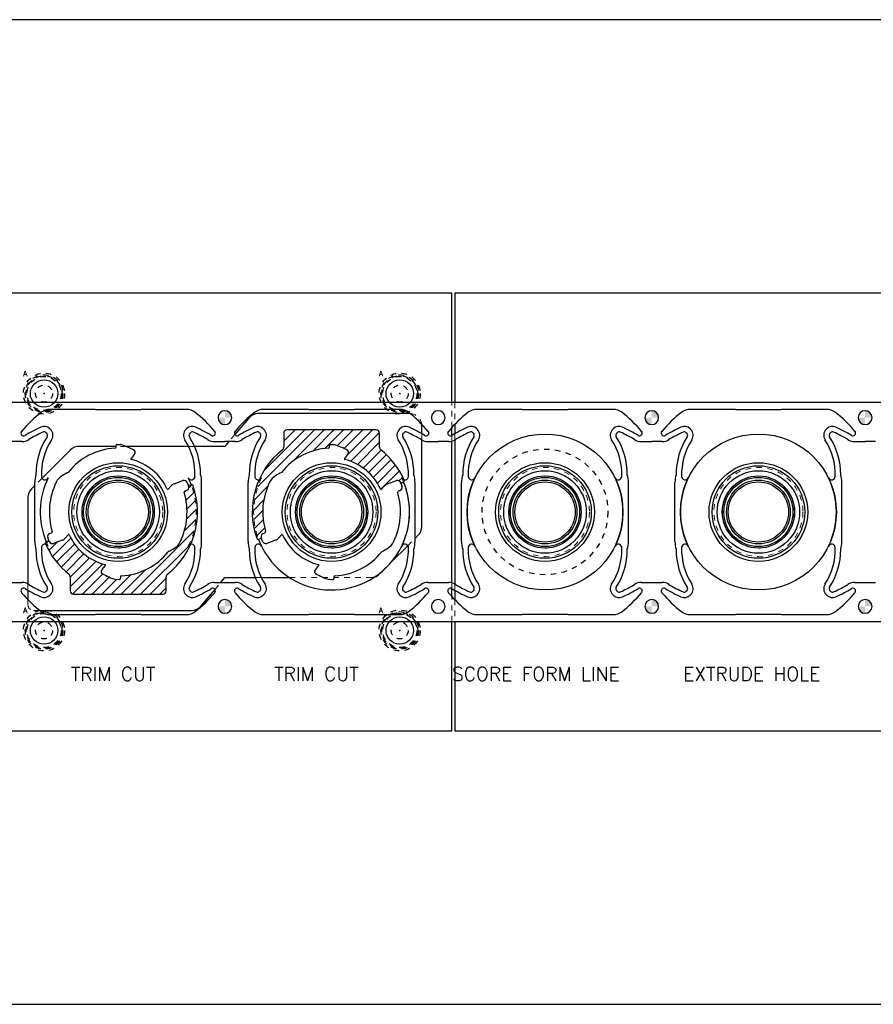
# Model space of a CAD drawing. Header units: inches. Extents: x 370 to 474, y 80 to 168.
# Tile 133 of 170: x 382 to 397, y 119 to 137. Entities that reach past the tile are written whole.
import ezdxf

# ---------------------------------------------------------------- set-up
doc = ezdxf.new("R2010")
doc.units = ezdxf.units.IN
doc.header["$LTSCALE"] = 0.5
doc.header["$MEASUREMENT"] = 0
for name, pattern in [('CENTER', [0.249, 0.156, -0.031, 0.031, -0.031]), ('HIDDEN', [0.225, 0.15, -0.075]), ('PHANTOM', [0.25, 0.125, -0.025, 0.025, -0.025, 0.025, -0.025])]:
    doc.linetypes.add(name, pattern=pattern)
for name, color, linetype in [('APP-M-P', 202, 'PHANTOM'), ('APP-M-S', 30, 'Continuous'), ('DBU-M-C', 74, 'CENTER'), ('DBU-M-H', 4, 'HIDDEN'), ('DIE-M-S', 8, 'Continuous'), ('DSS-M-H', 4, 'HIDDEN'), ('DSS-M-S', 53, 'Continuous'), ('PUN-M-S2', 1, 'Continuous'), ('SID-M-D', 42, 'Continuous')]:
    doc.layers.add(name, color=color, linetype=linetype)
doc.styles.add('DIEMAKER', font='romans.shx')
doc.styles.add('T', font='romans.shx')
pattern_1 = [(45, (257.34026, 94.63764), (-0.08838835, 0.08838835), [])]

# ---------------------------------------------------------------- blocks, each defined once
blk = doc.blocks.new('*U138')
at = {"layer": 'DSS-M-H'}
for radius in [0.375, 0.328]:
    blk.add_circle((0, 0), radius, dxfattribs=at)
blk = doc.blocks.new('*U139')
at = {"layer": 'DSS-M-H'}
for radius in [0.312, 0.155]:
    blk.add_circle((0, 0), radius, dxfattribs=at)
blk.add_blockref('*U138', (0, 0))
blk = doc.blocks.new('*U136')
at = {"layer": 'DBU-M-C'}
blk.add_point((0, 0), dxfattribs=at)
at = {"layer": 'DBU-M-H'}
blk.add_circle((0, 0), 0.344, dxfattribs=at)
blk = doc.blocks.new('*U137')
at = {"layer": 'DIE-M-S'}
blk.add_circle((0, 0), 0.25, dxfattribs=at)

msp = doc.modelspace()

# ---------------------------------------------------------------- hatches: boundary and pattern name
at = {"layer": 'APP-M-S'}
h = msp.add_hatch(color=256, dxfattribs=at)
h.dxf.hatch_style = 1
h.paths.add_polyline_path([(385.619, 130.025), (385.493, 130.025, 0.414214), (385.619, 129.899)])
h.paths.add_polyline_path([(385.619, 130.151), (385.619, 130.025), (385.745, 130.025, 0.414214)])
h = msp.add_hatch(color=256, dxfattribs=at)
h.dxf.hatch_style = 1
h.paths.add_polyline_path([(393.419, 130.025), (393.293, 130.025, 0.414214), (393.419, 129.899)])
h.paths.add_polyline_path([(393.419, 130.151), (393.419, 130.025), (393.545, 130.025, 0.414214)])
h = msp.add_hatch(color=256, dxfattribs=at)
h.dxf.hatch_style = 1
h.paths.add_polyline_path([(397.319, 130.025), (397.193, 130.025, 0.414214), (397.319, 129.899)])
h.paths.add_polyline_path([(397.319, 130.151), (397.319, 130.025), (397.445, 130.025, 0.414214)])
h = msp.add_hatch(color=256, dxfattribs=at)
h.dxf.hatch_style = 1
h.paths.add_polyline_path([(385.619, 126.575), (385.493, 126.575, 0.414214), (385.619, 126.449)])
h.paths.add_polyline_path([(385.619, 126.701), (385.619, 126.575), (385.745, 126.575, 0.414214)])
h = msp.add_hatch(color=256, dxfattribs=at)
h.dxf.hatch_style = 1
h.paths.add_polyline_path([(393.419, 126.575), (393.293, 126.575, 0.414214), (393.419, 126.449)])
h.paths.add_polyline_path([(393.419, 126.701), (393.419, 126.575), (393.545, 126.575, 0.414214)])
h = msp.add_hatch(color=256, dxfattribs=at)
h.dxf.hatch_style = 1
h.paths.add_polyline_path([(397.319, 126.575), (397.193, 126.575, 0.414214), (397.319, 126.449)])
h.paths.add_polyline_path([(397.319, 126.701), (397.319, 126.575), (397.445, 126.575, 0.414214)])
at = {"layer": 'PUN-M-S2'}
h = msp.add_hatch(dxfattribs=at)
h.set_pattern_fill('ANSI31', color=256)
h.set_pattern_definition(pattern_1)
h.paths.add_polyline_path([(388.752, 128.874, -0.388879), (388.827, 128.843), (388.831, 128.836, 0.394225), (388.844, 128.831), (388.88, 128.845, 0.048985), (388.885, 128.848), (388.85, 128.924, 0.227465), (388.894, 128.89, 0.121687), (388.467, 129.439, -0.229682), (388.444, 129.486), (388.444, 129.74, 0.414214), (388.384, 129.8), (386.754, 129.8, 0.414214), (386.694, 129.74), (386.694, 129.486, -0.229682), (386.671, 129.439, 0.121687), (386.244, 128.89, 0.227465), (386.288, 128.924, 0.205777), (386.235, 127.8, 0.048985), (386.24, 127.802), (386.277, 127.817, 0.408793), (386.283, 127.83), (386.283, 127.83), (386.281, 127.837, -0.388879), (386.318, 127.909), (386.35, 127.922, 0.39323), (386.363, 127.946, -0.185459), (386.436, 128.845, -0.147642), (386.543, 128.962, -0.012857), (386.651, 129.022, 0.104317), (386.654, 129.025, -0.216058), (387.511, 129.466, 0.392137), (387.53, 129.486), (387.531, 129.523, -0.414214), (387.546, 129.537), (387.614, 129.536, -0.07105), (387.618, 129.535, -0.03015), (387.739, 129.488, -0.019683), (387.866, 129.424, -0.383149), (387.88, 129.383, -0.063214), (387.861, 129.351), (387.804, 129.276, 0.539945), (387.809, 129.261, -0.225969), (388.466, 128.719, 0.539945), (388.483, 128.717), (388.532, 128.773, -0.122785), (388.592, 128.814)])
h = msp.add_hatch(dxfattribs=at)
h.set_pattern_fill('ANSI31', color=256)
h.set_pattern_definition(pattern_1)
h.paths.add_polyline_path([(382.772, 127.881, 0.539945), (382.756, 127.884), (382.706, 127.828, -0.122785), (382.646, 127.787), (382.486, 127.727, -0.388879), (382.411, 127.757), (382.407, 127.765, 0.394225), (382.395, 127.77), (382.359, 127.755, 0.048985), (382.353, 127.753), (382.388, 127.676, 0.227465), (382.344, 127.711, 0.121687), (382.771, 127.162, -0.229682), (382.794, 127.115), (382.794, 126.86, 0.414214), (382.854, 126.8), (384.484, 126.8, 0.414214), (384.544, 126.86), (384.544, 127.115, -0.229682), (384.567, 127.162, 0.121687), (384.994, 127.711, 0.227465), (384.95, 127.676, 0.205777), (385.004, 128.8, 0.048985), (384.998, 128.798), (384.961, 128.784, 0.408793), (384.955, 128.771), (384.955, 128.771), (384.957, 128.763, -0.388879), (384.92, 128.691), (384.888, 128.679, 0.39323), (384.876, 128.655, -0.185459), (384.803, 127.756, -0.147642), (384.695, 127.638, -0.012857), (384.588, 127.578, 0.104317), (384.584, 127.575, -0.216058), (383.727, 127.134, 0.392137), (383.708, 127.115), (383.707, 127.078, -0.414214), (383.692, 127.063), (383.624, 127.065, -0.07105), (383.62, 127.066, -0.03015), (383.499, 127.113, -0.019683), (383.373, 127.177, -0.383149), (383.359, 127.217, -0.063214), (383.378, 127.25), (383.435, 127.324, 0.539945), (383.429, 127.34, -0.225969)])

# ---------------------------------------------------------------- linework, layer by layer
at = {"layer": 'APP-M-P'}
msp.add_circle((391.469, 128.3), 1.15, dxfattribs=at)
at = {"layer": 'APP-M-S', "linetype": 'Continuous', "lineweight": 25}
for p, q in [((385.619, 130.3), (381.719, 130.3)), ((383.23, 130.175), (382.419, 130.175)), ((384.074, 130.165), (383.265, 130.165)), ((384.919, 130.175), (384.108, 130.175)), ((389.519, 130.3), (385.619, 130.3)), ((387.13, 130.175), (386.319, 130.175)), ((387.974, 130.165), (387.165, 130.165)), ((388.819, 130.175), (388.008, 130.175)), ((393.419, 130.3), (389.519, 130.3)), ((391.03, 130.175), (390.219, 130.175)), ((391.874, 130.165), (391.065, 130.165)), ((392.719, 130.175), (391.908, 130.175)), ((397.319, 130.3), (393.419, 130.3)), ((394.93, 130.175), (394.119, 130.175)), ((395.774, 130.165), (394.965, 130.165)), ((396.619, 130.175), (395.808, 130.175)), ((401.219, 130.3), (397.319, 130.3)), ((382.421, 129.821), (382.433, 129.809)), ((384.917, 129.821), (384.906, 129.809)), ((386.321, 129.821), (386.333, 129.809)), ((388.817, 129.821), (388.806, 129.809)), ((390.221, 129.821), (390.233, 129.809)), ((392.717, 129.821), (392.706, 129.809)), ((394.121, 129.821), (394.133, 129.809)), ((396.617, 129.821), (396.606, 129.809)), ((382.362, 129.739), (382.35, 129.75)), ((384.976, 129.739), (384.988, 129.75)), ((386.262, 129.739), (386.25, 129.75)), ((388.876, 129.739), (388.888, 129.75)), ((390.162, 129.739), (390.15, 129.75)), ((392.776, 129.739), (392.788, 129.75)), ((394.062, 129.739), (394.05, 129.75)), ((396.676, 129.739), (396.688, 129.75)), ((381.909, 129.586), (381.719, 129.586)), ((383.63, 129.486), (383.631, 129.523)), ((383.646, 129.537), (383.714, 129.536)), ((385.429, 129.586), (385.619, 129.586)), ((385.809, 129.586), (385.619, 129.586)), ((389.329, 129.586), (389.519, 129.586)), ((389.709, 129.586), (389.519, 129.586)), ((393.229, 129.586), (393.419, 129.586)), ((393.609, 129.586), (393.419, 129.586)), ((397.129, 129.586), (397.319, 129.586)), ((397.509, 129.586), (397.319, 129.586)), ((383.961, 129.351), (383.904, 129.276)), ((384.95, 128.924), (385.004, 128.8)), ((382.144, 127.762), (382.144, 128.839)), ((384.583, 128.717), (384.632, 128.773)), ((384.692, 128.814), (384.852, 128.874)), ((384.929, 128.839), (384.956, 128.768)), ((384.956, 128.768), (384.957, 128.763)), ((385.194, 127.762), (385.194, 128.839)), ((386.044, 127.762), (386.044, 128.839)), ((388.827, 128.843), (388.829, 128.839)), ((388.828, 128.841), (388.856, 128.768)), ((388.829, 128.839), (388.856, 128.768)), ((389.094, 127.762), (389.094, 128.839)), ((389.944, 127.762), (389.944, 128.839)), ((392.994, 127.762), (392.994, 128.839)), ((393.844, 127.762), (393.844, 128.839)), ((396.894, 127.762), (396.894, 128.839)), ((388.82, 128.691), (388.788, 128.679)), ((388.82, 128.691), (388.788, 128.679)), ((382.409, 127.762), (382.383, 127.832)), ((382.418, 127.909), (382.45, 127.922)), ((386.235, 127.8), (386.288, 127.676)), ((386.283, 127.832), (386.281, 127.837)), ((386.309, 127.762), (386.282, 127.835)), ((386.309, 127.762), (386.283, 127.832)), ((386.656, 127.884), (386.606, 127.828)), ((386.656, 127.884), (386.606, 127.828)), ((382.411, 127.757), (382.409, 127.762)), ((386.546, 127.787), (386.386, 127.727)), ((386.546, 127.787), (386.386, 127.727)), ((387.278, 127.25), (387.335, 127.324)), ((387.278, 127.25), (387.335, 127.324)), ((387.608, 127.115), (387.607, 127.078)), ((387.608, 127.115), (387.607, 127.078)), ((381.719, 127.014), (381.909, 127.014)), ((385.429, 127.014), (385.619, 127.014)), ((385.619, 127.014), (385.809, 127.014)), ((387.592, 127.063), (387.524, 127.065)), ((387.592, 127.063), (387.524, 127.065)), ((389.329, 127.014), (389.519, 127.014)), ((389.519, 127.014), (389.709, 127.014)), ((393.229, 127.014), (393.419, 127.014)), ((393.419, 127.014), (393.609, 127.014)), ((397.129, 127.014), (397.319, 127.014)), ((397.319, 127.014), (397.509, 127.014)), ((382.35, 126.85), (382.362, 126.862)), ((382.421, 126.78), (382.433, 126.791)), ((384.917, 126.78), (384.906, 126.791)), ((384.988, 126.85), (384.976, 126.862)), ((386.25, 126.85), (386.262, 126.862)), ((386.321, 126.78), (386.333, 126.791)), ((388.817, 126.78), (388.806, 126.791)), ((388.888, 126.85), (388.876, 126.862)), ((390.15, 126.85), (390.162, 126.862)), ((390.221, 126.78), (390.233, 126.791)), ((392.717, 126.78), (392.706, 126.791)), ((392.788, 126.85), (392.776, 126.862)), ((394.05, 126.85), (394.062, 126.862)), ((394.121, 126.78), (394.133, 126.791)), ((396.617, 126.78), (396.606, 126.791)), ((396.688, 126.85), (396.676, 126.862)), ((382.419, 126.425), (383.23, 126.425)), ((383.265, 126.435), (384.074, 126.435)), ((384.108, 126.425), (384.919, 126.425)), ((386.319, 126.425), (387.13, 126.425)), ((387.165, 126.435), (387.974, 126.435)), ((388.008, 126.425), (388.819, 126.425)), ((390.219, 126.425), (391.03, 126.425)), ((391.065, 126.435), (391.874, 126.435)), ((391.908, 126.425), (392.719, 126.425)), ((394.119, 126.425), (394.93, 126.425)), ((394.965, 126.435), (395.774, 126.435)), ((395.808, 126.425), (396.619, 126.425)), ((381.719, 126.3), (385.619, 126.3)), ((385.619, 126.3), (389.519, 126.3)), ((389.519, 126.3), (393.419, 126.3)), ((393.419, 126.3), (397.319, 126.3)), ((397.319, 126.3), (401.219, 126.3))]:
    msp.add_line(p, q, dxfattribs=at)
at = {"layer": 'APP-M-S', "linetype": 'HIDDEN', "lineweight": 18}
for p, q in [((388.85, 128.924), (388.885, 128.848)), ((382.353, 127.753), (382.388, 127.676))]:
    msp.add_line(p, q, dxfattribs=at)
at = {"layer": 'APP-M-S', "linetype": 'Continuous', "lineweight": 25}
for centre, radius in [((391.469, 128.3), 1.425), ((395.369, 128.3), 1.425), ((383.669, 128.3), 0.902), ((383.669, 128.3), 0.846), ((387.569, 128.3), 0.902), ((387.569, 128.3), 0.846), ((391.469, 128.3), 0.902), ((391.469, 128.3), 0.846), ((395.369, 128.3), 0.902), ((395.369, 128.3), 0.846), ((383.669, 128.3), 0.754), ((383.669, 128.3), 0.66), ((383.669, 128.3), 0.632), ((383.669, 128.3), 0.583), ((387.569, 128.3), 0.754), ((387.569, 128.3), 0.66), ((387.569, 128.3), 0.632), ((387.569, 128.3), 0.583), ((391.469, 128.3), 0.754), ((391.469, 128.3), 0.66), ((391.469, 128.3), 0.632), ((391.469, 128.3), 0.583), ((395.369, 128.3), 0.754), ((395.369, 128.3), 0.66), ((395.369, 128.3), 0.632), ((395.369, 128.3), 0.583), ((383.669, 128.3), 0.551), ((387.569, 128.3), 0.551), ((391.469, 128.3), 0.551), ((395.369, 128.3), 0.551)]:
    msp.add_circle(centre, radius, dxfattribs=at)
at = {"layer": 'APP-M-S', "linetype": 'HIDDEN', "lineweight": 18}
for centre, radius in [((383.669, 128.3), 0.814), ((387.569, 128.3), 0.814), ((391.469, 128.3), 0.814), ((395.369, 128.3), 0.814), ((383.669, 128.3), 0.754), ((383.669, 128.3), 0.66), ((383.669, 128.3), 0.658), ((387.569, 128.3), 0.754), ((387.569, 128.3), 0.66), ((387.569, 128.3), 0.658), ((391.469, 128.3), 0.754), ((391.469, 128.3), 0.66), ((391.469, 128.3), 0.658), ((395.369, 128.3), 0.754), ((395.369, 128.3), 0.66), ((395.369, 128.3), 0.658)]:
    msp.add_circle(centre, radius, dxfattribs=at)
at = {"layer": 'APP-M-S', "linetype": 'Continuous', "lineweight": 25}
for centre, radius, start, end in [((382.419, 129.925), 0.25, 90, 127.5631), ((383.23, 130.112), 0.0637, 57.4552, 90), ((384.108, 130.112), 0.0637, 90, 122.5448), ((384.919, 129.925), 0.25, 52.4369, 90), ((385.619, 130.025), 0.126, 90, 270), ((385.619, 130.025), 0.126, 270, 90), ((386.319, 129.925), 0.25, 90, 127.5631), ((387.13, 130.112), 0.0637, 57.4552, 90), ((388.008, 130.112), 0.0637, 90, 122.5448), ((388.819, 129.925), 0.25, 52.4369, 90), ((389.519, 130.025), 0.126, 90, 270), ((389.519, 130.025), 0.126, 270, 90), ((390.219, 129.925), 0.25, 90, 127.5631), ((391.03, 130.112), 0.0637, 57.4552, 90), ((391.908, 130.112), 0.0637, 90, 122.5448), ((392.719, 129.925), 0.25, 52.4369, 90), ((393.419, 130.025), 0.126, 90, 270), ((393.419, 130.025), 0.126, 270, 90), ((394.119, 129.925), 0.25, 90, 127.5631), ((394.93, 130.112), 0.0637, 57.4552, 90), ((395.808, 130.112), 0.0637, 90, 122.5448), ((396.619, 129.925), 0.25, 52.4369, 90), ((397.319, 130.025), 0.126, 90, 270), ((397.319, 130.025), 0.126, 270, 90), ((383.669, 128.3), 2.3, 127.5631, 140.1263), ((383.669, 128.3), 2.3, 39.8737, 52.4369), ((387.569, 128.3), 2.3, 127.5631, 140.1263), ((387.569, 128.3), 2.3, 39.8737, 52.4369), ((391.469, 128.3), 2.3, 127.5631, 140.1263), ((391.469, 128.3), 2.3, 39.8737, 52.4369), ((395.369, 128.3), 2.3, 127.5631, 140.1263), ((395.369, 128.3), 2.3, 39.8737, 52.4369), ((383.238, 127.655), 2.407, 114.1481, 121.8335), ((382.315, 129.715), 0.15, 45, 114.1481), ((382.327, 129.703), 0.15, 327.0622, 45), ((385.012, 129.703), 0.15, 135, 212.9378), ((385.023, 129.715), 0.15, 65.8519, 135), ((384.1, 127.655), 2.407, 58.1665, 65.8519), ((387.138, 127.655), 2.407, 114.1481, 121.8335), ((386.215, 129.715), 0.15, 45, 114.1481), ((386.227, 129.703), 0.15, 327.0622, 45), ((388.912, 129.703), 0.15, 135, 212.9378), ((388.923, 129.715), 0.15, 65.8519, 135), ((388, 127.655), 2.407, 58.1665, 65.8519), ((391.038, 127.655), 2.407, 114.1481, 121.8335), ((390.115, 129.715), 0.15, 45, 114.1481), ((390.127, 129.703), 0.15, 327.0622, 45), ((392.812, 129.703), 0.15, 135, 212.9378), ((392.823, 129.715), 0.15, 65.8519, 135), ((391.9, 127.655), 2.407, 58.1665, 65.8519), ((394.938, 127.655), 2.407, 114.1481, 121.8335), ((394.015, 129.715), 0.15, 45, 114.1481), ((394.027, 129.703), 0.15, 327.0622, 45), ((396.712, 129.703), 0.15, 135, 212.9378), ((396.723, 129.715), 0.15, 65.8519, 135), ((395.8, 127.655), 2.407, 58.1665, 65.8519), ((381.942, 129.743), 0.05, 140.1263, 301.8335), ((381.904, 129.836), 0.25, 271.2686, 301.4613), ((383.238, 127.655), 2.307, 114.1481, 121.4613), ((383.43, 128.988), 1.265, 147.0622, 180.2719), ((383.43, 128.988), 1.165, 147.0622, 181.8432), ((382.315, 129.715), 0.05, 45, 114.1481), ((382.327, 129.703), 0.05, 327.0622, 45), ((383.908, 128.988), 1.165, 358.1568, 32.9378), ((385.012, 129.703), 0.05, 135, 212.9378), ((383.908, 128.988), 1.265, 359.7281, 32.9378), ((385.023, 129.715), 0.05, 65.8519, 135), ((384.1, 127.655), 2.307, 58.5387, 65.8519), ((385.435, 129.836), 0.25, 238.5387, 268.7314), ((385.396, 129.743), 0.05, 238.1665, 39.8737), ((385.842, 129.743), 0.05, 140.1263, 301.8335), ((385.804, 129.836), 0.25, 271.2686, 301.4613), ((387.138, 127.655), 2.307, 114.1481, 121.4613), ((387.33, 128.988), 1.265, 147.0622, 180.2719), ((387.33, 128.988), 1.165, 147.0622, 181.8432), ((386.215, 129.715), 0.05, 45, 114.1481), ((386.227, 129.703), 0.05, 327.0622, 45), ((387.808, 128.988), 1.165, 358.1568, 32.9378), ((388.912, 129.703), 0.05, 135, 212.9378), ((387.808, 128.988), 1.265, 359.7281, 32.9378), ((388.923, 129.715), 0.05, 65.8519, 135), ((388, 127.655), 2.307, 58.5387, 65.8519), ((389.335, 129.836), 0.25, 238.5387, 268.7314), ((389.296, 129.743), 0.05, 238.1665, 39.8737), ((389.742, 129.743), 0.05, 140.1263, 301.8335), ((389.704, 129.836), 0.25, 271.2686, 301.4613), ((391.038, 127.655), 2.307, 114.1481, 121.4613), ((391.23, 128.988), 1.265, 147.0622, 180.2719), ((391.23, 128.988), 1.165, 147.0622, 181.8432), ((390.115, 129.715), 0.05, 45, 114.1481), ((390.127, 129.703), 0.05, 327.0622, 45), ((391.708, 128.988), 1.165, 358.1568, 32.9378), ((392.812, 129.703), 0.05, 135, 212.9378), ((391.708, 128.988), 1.265, 359.7281, 32.9378), ((392.823, 129.715), 0.05, 65.8519, 135), ((391.9, 127.655), 2.307, 58.5387, 65.8519), ((393.235, 129.836), 0.25, 238.5387, 268.7314), ((393.196, 129.743), 0.05, 238.1665, 39.8737), ((393.642, 129.743), 0.05, 140.1263, 301.8335), ((393.604, 129.836), 0.25, 271.2686, 301.4613), ((394.938, 127.655), 2.307, 114.1481, 121.4613), ((395.13, 128.988), 1.265, 147.0622, 180.2719), ((395.13, 128.988), 1.165, 147.0622, 181.8432), ((394.015, 129.715), 0.05, 45, 114.1481), ((394.027, 129.703), 0.05, 327.0622, 45), ((395.608, 128.988), 1.165, 358.1568, 32.9378), ((396.712, 129.703), 0.05, 135, 212.9378), ((395.608, 128.988), 1.265, 359.7281, 32.9378), ((396.723, 129.715), 0.05, 65.8519, 135), ((395.8, 127.655), 2.307, 58.5387, 65.8519), ((397.135, 129.836), 0.25, 238.5387, 268.7314), ((397.096, 129.743), 0.05, 238.1665, 39.8737), ((383.669, 128.3), 1.167, 92.8521, 141.6192), ((383.61, 129.486), 0.02, 272.8521, 358.5), ((383.646, 129.522), 0.015, 88.5, 178.5), ((383.713, 129.521), 0.015, 72.2438, 88.5), ((383.389, 128.506), 1.08, 65.336, 72.2438), ((383.088, 127.852), 1.8, 60.8255, 65.336), ((383.95, 129.396), 0.032, 336.9683, 60.8255), ((383.912, 129.27), 0.01, 142.5, 255.9665), ((383.669, 128.3), 0.99, 25.0335, 75.9665), ((383.842, 129.442), 0.15, 322.5, 336.9683), ((382.644, 128.839), 0.5, 163.3453, 180), ((383.669, 128.3), 1.425, 154.0226, 202.5906), ((382.33, 128.953), 0.0645, 181.8432, 334.0226), ((382.784, 128.726), 0.275, 120.7441, 154.3385), ((383.871, 126.897), 2.403, 117.7976, 120.7441), ((382.746, 129.031), 0.01, 297.7976, 321.6192), ((385.008, 128.953), 0.0645, 205.9774, 358.1568), ((384.694, 128.839), 0.5, 360, 16.6547), ((386.544, 128.839), 0.5, 163.3453, 180), ((386.23, 128.953), 0.0645, 181.8432, 282.7636), ((388.908, 128.953), 0.0645, 257.2364, 358.1568), ((388.594, 128.839), 0.5, 360, 16.6547), ((390.444, 128.839), 0.5, 163.3453, 180), ((391.469, 128.3), 1.425, 154.0226, 205.9774), ((390.13, 128.953), 0.0645, 181.8432, 334.0226), ((392.808, 128.953), 0.0645, 205.9774, 358.1568), ((391.469, 128.3), 1.425, 334.0226, 25.9774), ((392.494, 128.839), 0.5, 360, 16.6547), ((394.344, 128.839), 0.5, 163.3453, 180), ((395.369, 128.3), 1.425, 154.0226, 205.9774), ((394.03, 128.953), 0.0645, 181.8432, 334.0226), ((396.708, 128.953), 0.0645, 205.9774, 358.1568), ((395.369, 128.3), 1.425, 334.0226, 25.9774), ((396.394, 128.839), 0.5, 360, 16.6547), ((383.669, 128.3), 1.258, 154.3385, 196.365), ((384.575, 128.723), 0.01, 205.0335, 318.5), ((384.745, 128.673), 0.15, 110.5, 138.5), ((384.873, 128.817), 0.06, 20.5, 110.5), ((387.569, 128.3), 1.425, 200.5341, 22.5906), ((388.799, 128.747), 0.06, 290.5, 20.5), ((388.799, 128.747), 0.06, 290.5, 20.5), ((387.569, 128.3), 1.425, 334.0226, 22.5906), ((387.569, 128.3), 1.258, 334.3385, 16.365), ((387.569, 128.3), 1.258, 334.3385, 16.365), ((388.795, 128.66), 0.02, 110.5, 196.365), ((388.795, 128.66), 0.02, 110.5, 196.365), ((382.439, 127.853), 0.06, 110.5, 200.5), ((382.443, 127.94), 0.02, 290.5, 16.365), ((386.494, 127.927), 0.15, 290.5, 318.5), ((386.494, 127.927), 0.15, 290.5, 318.5), ((386.663, 127.877), 0.01, 25.0335, 138.5), ((386.663, 127.877), 0.01, 25.0335, 138.5), ((387.569, 128.3), 0.99, 205.0335, 255.9665), ((387.569, 128.3), 0.99, 205.0335, 255.9665), ((382.644, 127.762), 0.5, 180, 196.6547), ((383.43, 127.612), 1.165, 178.1568, 212.9378), ((382.33, 127.648), 0.0645, 77.2364, 178.1568), ((383.908, 127.612), 1.165, 327.0622, 1.8432), ((385.008, 127.648), 0.0645, 1.8432, 102.7636), ((384.694, 127.762), 0.5, 343.3453, 360), ((386.544, 127.762), 0.5, 180, 196.6547), ((387.33, 127.612), 1.165, 178.1568, 212.9378), ((386.23, 127.648), 0.0645, 25.9774, 178.1568), ((386.365, 127.783), 0.06, 200.5, 290.5), ((386.365, 127.783), 0.06, 200.5, 290.5), ((387.367, 129.704), 2.403, 297.7976, 300.7441), ((387.367, 129.704), 2.403, 297.7976, 300.7441), ((388.455, 127.875), 0.275, 300.7441, 334.3385), ((388.455, 127.875), 0.275, 300.7441, 334.3385), ((387.808, 127.612), 1.165, 327.0622, 1.8432), ((388.908, 127.648), 0.0645, 1.8432, 154.0226), ((388.594, 127.762), 0.5, 343.3453, 360), ((390.444, 127.762), 0.5, 180, 196.6547), ((391.23, 127.612), 1.165, 178.1568, 212.9378), ((390.13, 127.648), 0.0645, 25.9774, 178.1568), ((391.708, 127.612), 1.165, 327.0622, 1.8432), ((392.808, 127.648), 0.0645, 1.8432, 154.0226), ((392.494, 127.762), 0.5, 343.3453, 360), ((394.344, 127.762), 0.5, 180, 196.6547), ((395.13, 127.612), 1.165, 178.1568, 212.9378), ((394.03, 127.648), 0.0645, 25.9774, 178.1568), ((395.608, 127.612), 1.165, 327.0622, 1.8432), ((396.708, 127.648), 0.0645, 1.8432, 154.0226), ((396.394, 127.762), 0.5, 343.3453, 360), ((383.43, 127.612), 1.265, 179.7281, 212.9378), ((383.908, 127.612), 1.265, 327.0622, 0.2719), ((387.33, 127.612), 1.265, 179.7281, 212.9378), ((387.569, 128.3), 1.168, 272.8521, 321.6192), ((387.569, 128.3), 1.168, 272.8521, 321.6192), ((388.492, 127.569), 0.01, 117.7976, 141.6192), ((388.492, 127.569), 0.01, 117.7976, 141.6192), ((387.808, 127.612), 1.265, 327.0622, 0.2719), ((391.23, 127.612), 1.265, 179.7281, 212.9378), ((391.708, 127.612), 1.265, 327.0622, 0.2719), ((395.13, 127.612), 1.265, 179.7281, 212.9378), ((395.608, 127.612), 1.265, 327.0622, 0.2719), ((387.327, 127.33), 0.01, 322.5, 75.9665), ((387.327, 127.33), 0.01, 322.5, 75.9665), ((387.288, 127.205), 0.032, 156.9683, 240.8255), ((387.288, 127.205), 0.032, 156.9683, 240.8255), ((387.397, 127.159), 0.15, 142.5, 156.9683), ((387.397, 127.159), 0.15, 142.5, 156.9683), ((388.15, 128.748), 1.8, 240.8255, 245.336), ((388.15, 128.748), 1.8, 240.8255, 245.336), ((387.85, 128.094), 1.08, 245.336, 252.2438), ((387.85, 128.094), 1.08, 245.336, 252.2438), ((387.628, 127.114), 0.02, 92.8521, 178.5), ((387.628, 127.114), 0.02, 92.8521, 178.5), ((381.942, 126.858), 0.05, 58.1665, 219.8737), ((381.904, 126.764), 0.25, 58.5387, 88.7314), ((383.238, 128.945), 2.407, 238.1665, 245.8519), ((383.238, 128.945), 2.307, 238.5387, 245.8519), ((382.327, 126.897), 0.05, 315, 32.9378), ((382.327, 126.897), 0.15, 315, 32.9378), ((385.012, 126.897), 0.15, 147.0622, 225), ((385.012, 126.897), 0.05, 147.0622, 225), ((384.1, 128.945), 2.307, 294.1481, 301.4613), ((384.1, 128.945), 2.407, 294.1481, 301.8335), ((385.435, 126.764), 0.25, 91.2686, 121.4613), ((385.396, 126.858), 0.05, 320.1263, 121.8335), ((385.842, 126.858), 0.05, 58.1665, 219.8737), ((385.804, 126.764), 0.25, 58.5387, 88.7314), ((387.138, 128.945), 2.407, 238.1665, 245.8519), ((387.138, 128.945), 2.307, 238.5387, 245.8519), ((386.227, 126.897), 0.05, 315, 32.9378), ((386.227, 126.897), 0.15, 315, 32.9378), ((387.525, 127.08), 0.015, 252.2438, 268.5), ((387.525, 127.08), 0.015, 252.2438, 268.5), ((387.592, 127.078), 0.015, 268.5, 358.5), ((387.592, 127.078), 0.015, 268.5, 358.5), ((388.912, 126.897), 0.15, 147.0622, 225), ((388.912, 126.897), 0.05, 147.0622, 225), ((388, 128.945), 2.307, 294.1481, 301.4613), ((388, 128.945), 2.407, 294.1481, 301.8335), ((389.335, 126.764), 0.25, 91.2686, 121.4613), ((389.296, 126.858), 0.05, 320.1263, 121.8335), ((389.742, 126.858), 0.05, 58.1665, 219.8737), ((389.704, 126.764), 0.25, 58.5387, 88.7314), ((391.038, 128.945), 2.407, 238.1665, 245.8519), ((391.038, 128.945), 2.307, 238.5387, 245.8519), ((390.127, 126.897), 0.05, 315, 32.9378), ((390.127, 126.897), 0.15, 315, 32.9378), ((392.812, 126.897), 0.15, 147.0622, 225), ((392.812, 126.897), 0.05, 147.0622, 225), ((391.9, 128.945), 2.307, 294.1481, 301.4613), ((391.9, 128.945), 2.407, 294.1481, 301.8335), ((393.235, 126.764), 0.25, 91.2686, 121.4613), ((393.196, 126.858), 0.05, 320.1263, 121.8335), ((393.642, 126.858), 0.05, 58.1665, 219.8737), ((393.604, 126.764), 0.25, 58.5387, 88.7314), ((394.938, 128.945), 2.407, 238.1665, 245.8519), ((394.938, 128.945), 2.307, 238.5387, 245.8519), ((394.027, 126.897), 0.05, 315, 32.9378), ((394.027, 126.897), 0.15, 315, 32.9378), ((396.712, 126.897), 0.15, 147.0622, 225), ((396.712, 126.897), 0.05, 147.0622, 225), ((395.8, 128.945), 2.307, 294.1481, 301.4613), ((395.8, 128.945), 2.407, 294.1481, 301.8335), ((397.135, 126.764), 0.25, 91.2686, 121.4613), ((397.096, 126.858), 0.05, 320.1263, 121.8335), ((383.669, 128.3), 2.3, 219.8737, 232.4369), ((382.315, 126.886), 0.15, 245.8519, 315), ((382.315, 126.886), 0.05, 245.8519, 315), ((385.023, 126.886), 0.15, 225, 294.1481), ((385.023, 126.886), 0.05, 225, 294.1481), ((383.669, 128.3), 2.3, 307.5631, 320.1263), ((387.569, 128.3), 2.3, 219.8737, 232.4369), ((386.215, 126.886), 0.15, 245.8519, 315), ((386.215, 126.886), 0.05, 245.8519, 315), ((388.923, 126.886), 0.15, 225, 294.1481), ((388.923, 126.886), 0.05, 225, 294.1481), ((387.569, 128.3), 2.3, 307.5631, 320.1263), ((391.469, 128.3), 2.3, 219.8737, 232.4369), ((390.115, 126.886), 0.15, 245.8519, 315), ((390.115, 126.886), 0.05, 245.8519, 315), ((392.823, 126.886), 0.15, 225, 294.1481), ((392.823, 126.886), 0.05, 225, 294.1481), ((391.469, 128.3), 2.3, 307.5631, 320.1263), ((395.369, 128.3), 2.3, 219.8737, 232.4369), ((394.015, 126.886), 0.15, 245.8519, 315), ((394.015, 126.886), 0.05, 245.8519, 315), ((396.723, 126.886), 0.15, 225, 294.1481), ((396.723, 126.886), 0.05, 225, 294.1481), ((395.369, 128.3), 2.3, 307.5631, 320.1263), ((385.619, 126.575), 0.126, 90, 270), ((385.619, 126.575), 0.126, 270, 90), ((389.519, 126.575), 0.126, 90, 270), ((389.519, 126.575), 0.126, 270, 90), ((393.419, 126.575), 0.126, 90, 270), ((393.419, 126.575), 0.126, 270, 90), ((397.319, 126.575), 0.126, 90, 270), ((397.319, 126.575), 0.126, 270, 90), ((382.419, 126.675), 0.25, 232.4369, 270), ((383.23, 126.489), 0.0637, 270, 302.5448), ((384.108, 126.489), 0.0637, 237.4552, 270), ((384.919, 126.675), 0.25, 270, 307.5631), ((386.319, 126.675), 0.25, 232.4369, 270), ((387.13, 126.489), 0.0637, 270, 302.5448), ((388.008, 126.489), 0.0637, 237.4552, 270), ((388.819, 126.675), 0.25, 270, 307.5631), ((390.219, 126.675), 0.25, 232.4369, 270), ((391.03, 126.489), 0.0637, 270, 302.5448), ((391.908, 126.489), 0.0637, 237.4552, 270), ((392.719, 126.675), 0.25, 270, 307.5631), ((394.119, 126.675), 0.25, 232.4369, 270), ((394.93, 126.489), 0.0637, 270, 302.5448), ((395.808, 126.489), 0.0637, 237.4552, 270), ((396.619, 126.675), 0.25, 270, 307.5631)]:
    msp.add_arc(centre, radius, start, end, dxfattribs=at)
at = {"layer": 'APP-M-S', "linetype": 'HIDDEN', "lineweight": 18}
for centre, radius, start, end in [((387.569, 128.3), 1.425, 154.0226, 200.5341), ((386.23, 128.953), 0.0645, 282.7636, 334.0226), ((388.908, 128.953), 0.0645, 205.9774, 257.2364), ((383.669, 128.3), 1.425, 334.0226, 20.5341), ((382.33, 127.648), 0.0645, 25.9774, 77.2364), ((385.008, 127.648), 0.0645, 102.7636, 154.0226)]:
    msp.add_arc(centre, radius, start, end, dxfattribs=at)
at = {"layer": 'DIE-M-S', "linetype": 'Continuous', "lineweight": 25}
for p, q in [((389.769, 132.3), (381.469, 132.3)), ((389.769, 130.3), (389.769, 132.3)), ((400.819, 132.3), (389.819, 132.3)), ((389.819, 132.3), (389.819, 130.3)), ((386.054, 130.018), (385.8, 129.716)), ((388.989, 130.1), (386.23, 130.1)), ((389.001, 130.1), (388.989, 130.1)), ((389.219, 129.87), (389.216, 129.905)), ((389.219, 129.731), (389.219, 129.87)), ((389.769, 129.7), (389.769, 129.849)), ((389.819, 129.903), (389.819, 129.731)), ((389.219, 128.037), (389.219, 129.615)), ((389.819, 129.615), (389.819, 126.986)), ((382.794, 129.433), (382.277, 128.916)), ((383.63, 129.5), (382.956, 129.5)), ((384.955, 129.5), (383.811, 129.5)), ((385.619, 129.5), (385.065, 129.5)), ((385.691, 129.586), (385.619, 129.5)), ((389.769, 127.005), (389.769, 129.595)), ((382.144, 128.783), (382.086, 128.726)), ((382.019, 128.563), (382.019, 126.986)), ((389.094, 127.817), (389.152, 127.875)), ((388.658, 127.381), (388.961, 127.684)), ((385.547, 127.014), (385.619, 127.1)), ((385.619, 127.1), (386.173, 127.1)), ((386.284, 127.1), (386.801, 127.1)), ((388.445, 127.168), (388.489, 127.212)), ((382.019, 126.87), (382.019, 126.698)), ((385.185, 126.582), (385.438, 126.885)), ((389.769, 126.751), (389.769, 126.9)), ((389.819, 126.87), (389.819, 126.698)), ((382.237, 126.5), (385.008, 126.5)), ((389.769, 124.3), (389.769, 126.3)), ((389.819, 126.3), (389.819, 124.3)), ((381.469, 124.3), (389.769, 124.3)), ((389.819, 124.3), (400.819, 124.3))]:
    msp.add_line(p, q, dxfattribs=at)
at = {"layer": 'DIE-M-S', "linetype": 'HIDDEN', "lineweight": 18}
for p, q in [((389.769, 129.849), (389.769, 130.3)), ((389.819, 130.3), (389.819, 129.903)), ((385.8, 129.716), (385.691, 129.586)), ((389.219, 129.615), (389.219, 129.731)), ((389.769, 129.595), (389.769, 129.7)), ((389.819, 129.731), (389.819, 129.615)), ((383.811, 129.5), (383.63, 129.5)), ((385.065, 129.5), (384.955, 129.5)), ((382.277, 128.916), (382.144, 128.783)), ((388.961, 127.684), (389.094, 127.817)), ((388.489, 127.212), (388.658, 127.381)), ((386.173, 127.1), (386.284, 127.1)), ((386.801, 127.1), (388.282, 127.1)), ((382.019, 126.986), (382.019, 126.87)), ((385.438, 126.885), (385.547, 127.014)), ((389.769, 126.9), (389.769, 127.005)), ((389.819, 126.986), (389.819, 126.87)), ((389.769, 126.3), (389.769, 126.751)), ((382.019, 126.698), (382.019, 126.605)), ((389.819, 126.698), (389.819, 126.3)), ((382.124, 126.5), (382.237, 126.5))]:
    msp.add_line(p, q, dxfattribs=at)
at = {"layer": 'DIE-M-S', "linetype": 'Continuous', "lineweight": 25}
for centre, start, end in [((386.23, 129.87), 90, 140), ((382.956, 129.27), 90, 135), ((382.249, 128.563), 135, 180), ((388.989, 128.037), 315, 0), ((388.282, 127.33), 288.984, 315), ((385.008, 126.73), 270, 320)]:
    msp.add_arc(centre, 0.23, start, end, dxfattribs=at)
at = {"layer": 'DIE-M-S', "linetype": 'HIDDEN', "lineweight": 18}
for centre, radius, start, end in [((388.989, 129.87), 0.23, 8.7816, 86.9623), ((388.282, 127.33), 0.23, 270, 288.984), ((382.124, 126.605), 0.105, 180, 270)]:
    msp.add_arc(centre, radius, start, end, dxfattribs=at)
at = {"layer": 'DSS-M-S', "linetype": 'Continuous', "lineweight": 25}
for p, q in [((429.519, 137.3), (372.019, 137.3)), ((372.019, 119.3), (429.519, 119.3))]:
    msp.add_line(p, q, dxfattribs=at)
at = {"layer": 'PUN-M-S2', "linetype": 'Continuous', "lineweight": 25}
for p, q in [((388.384, 129.8), (386.754, 129.8)), ((386.694, 129.74), (386.694, 129.486)), ((388.444, 129.486), (388.444, 129.74)), ((387.53, 129.486), (387.531, 129.523)), ((387.546, 129.537), (387.614, 129.536)), ((387.861, 129.351), (387.804, 129.276)), ((384.955, 128.772), (384.957, 128.763)), ((384.998, 128.798), (384.961, 128.784)), ((388.483, 128.717), (388.532, 128.773)), ((388.592, 128.814), (388.752, 128.874)), ((388.827, 128.843), (388.831, 128.836)), ((388.844, 128.831), (388.88, 128.845)), ((384.92, 128.691), (384.888, 128.679)), ((382.756, 127.884), (382.706, 127.828)), ((386.24, 127.802), (386.277, 127.817)), ((386.283, 127.829), (386.281, 127.837)), ((386.318, 127.909), (386.35, 127.922)), ((382.395, 127.77), (382.359, 127.755)), ((382.411, 127.757), (382.407, 127.765)), ((382.646, 127.787), (382.486, 127.727)), ((383.378, 127.25), (383.435, 127.324)), ((382.794, 127.115), (382.794, 126.86)), ((383.708, 127.115), (383.707, 127.078)), ((384.544, 126.86), (384.544, 127.115)), ((383.692, 127.063), (383.624, 127.065)), ((382.854, 126.8), (384.484, 126.8))]:
    msp.add_line(p, q, dxfattribs=at)
for centre, radius, start, end in [((386.754, 129.74), 0.06, 90, 180), ((388.384, 129.74), 0.06, 0, 90), ((387.569, 128.3), 1.45, 128.2581, 199.3426), ((387.569, 128.3), 1.167, 92.8521, 141.6192), ((386.634, 129.486), 0.06, 308.2581, 0), ((387.51, 129.486), 0.02, 272.8521, 358.5), ((387.546, 129.522), 0.015, 88.5, 178.5), ((387.613, 129.521), 0.015, 72.2438, 88.5), ((387.289, 128.506), 1.08, 65.336, 72.2438), ((386.988, 127.852), 1.8, 60.8255, 65.336), ((387.85, 129.396), 0.032, 336.9683, 60.8255), ((388.504, 129.486), 0.06, 180, 231.7419), ((387.569, 128.3), 1.45, 23.7821, 51.7419), ((387.812, 129.27), 0.01, 142.5, 255.9665), ((387.569, 128.3), 0.99, 25.0335, 75.9665), ((387.742, 129.442), 0.15, 322.5, 336.9683), ((386.684, 128.726), 0.275, 120.7441, 154.3385), ((387.771, 126.897), 2.403, 117.7976, 120.7441), ((386.646, 129.031), 0.01, 297.7976, 321.6192), ((388.869, 128.873), 0.03, 291.5624, 23.7821), ((383.669, 128.3), 1.45, 308.2581, 19.3426), ((384.899, 128.747), 0.06, 290.5, 15.5), ((384.964, 128.774), 0.01, 111.5624, 195.5), ((385.009, 128.771), 0.03, 19.3426, 111.5624), ((387.569, 128.3), 1.258, 154.3385, 196.365), ((388.475, 128.723), 0.01, 205.0335, 318.5), ((388.645, 128.673), 0.15, 110.5, 138.5), ((388.773, 128.817), 0.06, 25.5, 110.5), ((388.84, 128.84), 0.0102, 205.5, 291.5624), ((383.669, 128.3), 1.258, 334.3385, 16.365), ((384.895, 128.66), 0.02, 110.5, 196.365), ((382.594, 127.927), 0.15, 290.5, 318.5), ((382.763, 127.877), 0.01, 25.0335, 138.5), ((383.669, 128.3), 0.99, 205.0335, 255.9665), ((386.229, 127.83), 0.03, 199.3426, 291.5624), ((386.274, 127.826), 0.0102, 291.5624, 15.5), ((386.339, 127.853), 0.06, 110.5, 195.5), ((386.343, 127.94), 0.02, 290.5, 16.365), ((382.37, 127.728), 0.03, 111.5624, 203.7821), ((383.669, 128.3), 1.45, 203.7821, 231.7419), ((382.398, 127.76), 0.01, 25.5, 111.5624), ((382.465, 127.783), 0.06, 205.5, 290.5), ((383.467, 129.704), 2.403, 297.7976, 300.7441), ((384.555, 127.875), 0.275, 300.7441, 334.3385), ((383.669, 128.3), 1.168, 272.8521, 321.6192), ((384.592, 127.569), 0.01, 117.7976, 141.6192), ((383.427, 127.33), 0.01, 322.5, 75.9665), ((382.734, 127.115), 0.06, 0, 51.7419), ((383.388, 127.205), 0.032, 156.9683, 240.8255), ((383.497, 127.159), 0.15, 142.5, 156.9683), ((384.25, 128.748), 1.8, 240.8255, 245.336), ((383.95, 128.094), 1.08, 245.336, 252.2438), ((383.728, 127.114), 0.02, 92.8521, 178.5), ((384.604, 127.115), 0.06, 128.2581, 180), ((383.625, 127.08), 0.015, 252.2438, 268.5), ((383.692, 127.078), 0.015, 268.5, 358.5), ((382.854, 126.86), 0.06, 180, 270), ((384.484, 126.86), 0.06, 270, 0)]:
    msp.add_arc(centre, radius, start, end, dxfattribs=at)

# ---------------------------------------------------------------- block references
for name, p in [('*U136', (382.314, 130.465)), ('*U137', (382.314, 130.465)), ('*U136', (388.814, 130.465)), ('*U137', (388.814, 130.465)), ('*U136', (382.314, 126.135)), ('*U137', (382.314, 126.135)), ('*U136', (388.814, 126.135)), ('*U137', (388.814, 126.135))]:
    msp.add_blockref(name, p)
at = {"layer": 'DSS-M-S'}
for p in [(382.314, 130.465), (388.814, 130.465), (382.314, 126.135), (388.814, 126.135)]:
    msp.add_blockref('*U139', p, dxfattribs=at)

# ---------------------------------------------------------------- texts
at = {"layer": 'DIE-M-S', "style": 'T'}
for s, p in [('TRIM CUT', (382.805, 125.216)), ('TRIM CUT', (386.52, 125.216)), ('SCORE FORM LINE', (389.769, 125.216)), ('EXTRUDE HOLE', (393.993, 125.216))]:
    msp.add_text(s, height=0.25, dxfattribs=at).set_placement(p)
at = {"layer": 'SID-M-D', "style": 'DIEMAKER'}
for p in [(381.932, 130.783), (388.432, 130.783), (381.932, 126.453), (388.432, 126.453)]:
    msp.add_text('A', height=0.1, dxfattribs=at).set_placement(p)

doc.saveas('drawing.dxf')
